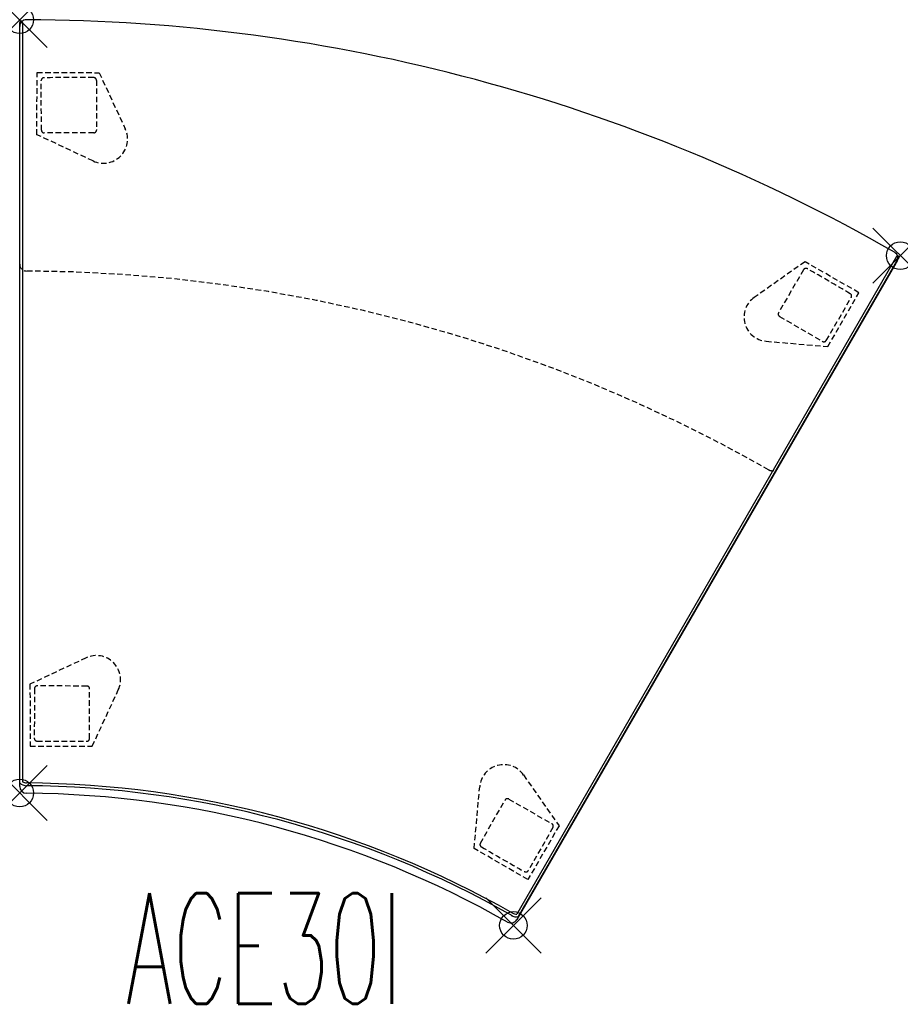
# Model space of a CAD drawing. Header units: inches. Extents: x 0 to 31.9, y -35.7 to 0.
import ezdxf
from ezdxf.enums import TextEntityAlignment as Align

# ---------------------------------------------------------------- set-up
doc = ezdxf.new("R2010")
doc.units = ezdxf.units.IN
doc.header["$LTSCALE"] = 0.03937
doc.header["$MEASUREMENT"] = 0
doc.header["$PDMODE"] = 35
doc.header["$PDSIZE"] = 1
doc.linetypes.add('DASHED', pattern=[0.75, 0.5, -0.25])
doc.layers.add('A-FURN-P-SEAT', color=2, linetype='Continuous')
doc.layers.add('A-FURN-P-SEAT-TN', color=2, linetype='Continuous')
doc.styles.add('0', font='TXT.shx')

msp = doc.modelspace()

# ---------------------------------------------------------------- linework, layer by layer
at = {"layer": 'A-FURN-P-SEAT'}
for p, q in [((0.001, -27.635), (0, -0.099)), ((0, -27.761), (0, -0.246)), ((0.1, -0.095), (0.1, -27.592)), ((31.742, -8.573), (17.993, -32.386)), ((31.716, -8.818), (17.995, -32.583)), ((18.058, -32.473), (31.826, -8.626))]:
    msp.add_line(p, q, dxfattribs=at)
at = {"layer": 'A-FURN-P-SEAT', "linetype": 'DASHED', "ltscale": 10}
for p, q in [((0.624, -4.16), (0.628, -1.911)), ((0.628, -1.911), (2.876, -1.915)), ((2.876, -1.915), (3.822, -3.952)), ((0.785, -3.997), (0.78, -2.198)), ((2.778, -2.193), (2.783, -3.992)), ((2.658, -5.113), (0.624, -4.16)), ((2.684, -4.092), (0.885, -4.097)), ((28.427, -8.762), (26.589, -10.053)), ((30.376, -9.882), (28.427, -8.762)), ((28.373, -9.051), (27.469, -10.607)), ((29.255, -11.832), (30.376, -9.882)), ((29.198, -11.61), (30.101, -10.055)), ((27.505, -10.743), (29.061, -11.647)), ((27.017, -11.64), (29.255, -11.832)), ((2.406, -23.107), (0.372, -24.06)), ((0.372, -24.06), (0.376, -26.309)), ((0.533, -24.223), (0.528, -26.022)), ((2.433, -24.128), (0.633, -24.123)), ((2.527, -26.027), (2.532, -24.228)), ((2.625, -26.305), (3.57, -24.267)), ((0.376, -26.309), (2.625, -26.305)), ((18.238, -27.349), (19.523, -29.192)), ((16.45, -30.009), (16.65, -27.772)), ((16.674, -29.818), (17.569, -28.257)), ((17.705, -28.22), (19.266, -29.116)), ((19.523, -29.192), (18.395, -31.137)), ((19.302, -29.253), (18.408, -30.812)), ((18.395, -31.137), (16.45, -30.009))]:
    msp.add_line(p, q, dxfattribs=at)
at = {"layer": 'A-FURN-P-SEAT'}
for centre, radius, start, end in [((0.25, -0.246), 0.25, 89.7749, 179.9995), ((0.001, -63.749), 63.754, 60.22509, 89.77491), ((0.05, -0.095), 0.05, 359.9625, 184.9232), ((31.528, -8.637), 0.261, 315.9794, 59.6016), ((31.785, -8.598), 0.05, 325.0768, 150.0375), ((0.25, -27.761), 0.25, 180.005, 269.6037), ((0.243, -27.393), 0.343, 224.9094, 271.1441), ((0.246, -27.378), 0.259, 235.8099, 270.9765), ((-0.01, -63.788), 36.152, 60.4117, 89.5883), ((-0.01, -63.887), 36.152, 60.4117, 89.5883), ((0, -63.751), 35.741, 60.398, 89.602), ((17.968, -32.143), 0.343, 238.8559, 285.0906), ((17.974, -32.128), 0.259, 239.0235, 274.1901), ((17.779, -32.458), 0.25, 240.3997, 329.9983)]:
    msp.add_arc(centre, radius, start, end, dxfattribs=at)
at = {"layer": 'A-FURN-P-SEAT', "linetype": 'DASHED', "ltscale": 10}
for centre, radius, start, end in [((0.88, -2.199), 0.1, 90.441, 179.9032), ((2.287, -184.966), 182.874, 89.8776, 90.44103), ((2.678, -2.193), 0.1, 0.2752, 90.3532), ((0.885, -3.997), 0.1, 180.0246, 269.9746), ((3.029, -4.321), 0.874, 244.9055, 24.9021), ((2.684, -3.992), 0.0993, 270.1291, 0.1592), ((0.251, -8.847), 0.251, 179.455, 269.4315), ((0.013, -63.703), 54.605, 60.2488, 89.7523), ((28.46, -9.101), 0.1, 59.6465, 149.7246), ((-62.589, -167.583), 182.874, 59.55875, 60.12217), ((30.014, -10.005), 0.1, 330.0966, 59.5587), ((27.092, -10.768), 0.874, 125.0976, 265.0943), ((27.555, -10.657), 0.0993, 149.8405, 239.8707), ((29.111, -11.56), 0.1, 240.0251, 329.9752), ((27.235, -16.079), 0.25, 240.004, 332.0236), ((2.777, -23.899), 0.874, 335.0979, 115.0945), ((0.633, -24.223), 0.1, 90.0254, 179.9754), ((2.432, -24.227), 0.0993, 359.8408, 89.8709), ((0.628, -26.021), 0.1, 180.0968, 269.559), ((2.427, -26.027), 0.1, 269.6468, 359.7248), ((2.035, 156.747), 182.874, 269.55897, 270.1224), ((17.521, -27.85), 0.874, 34.9053, 174.9019), ((17.655, -28.306), 0.0993, 60.1289, 150.159), ((19.215, -29.202), 0.1, 330.0243, 59.9744), ((16.761, -29.868), 0.1, 150.275, 240.353), ((108.487, 128.223), 182.874, 239.87737, 240.4408), ((18.321, -30.762), 0.1, 240.4408, 329.903)]:
    msp.add_arc(centre, radius, start, end, dxfattribs=at)
at = {"layer": 'A-FURN-P-SEAT'}
for p in [(0, 0), (31.876, -8.541), (0, -28), (17.871, -32.798)]:
    msp.add_point(p, dxfattribs=at)

# ---------------------------------------------------------------- texts
at = {"layer": 'A-FURN-P-SEAT-TN', "style": '0', "width": 0.55}
msp.add_text('ACE30I', height=4, dxfattribs=at).set_placement((8.845, -36.832), align=Align.BOTTOM_CENTER)

doc.saveas('drawing.dxf')
